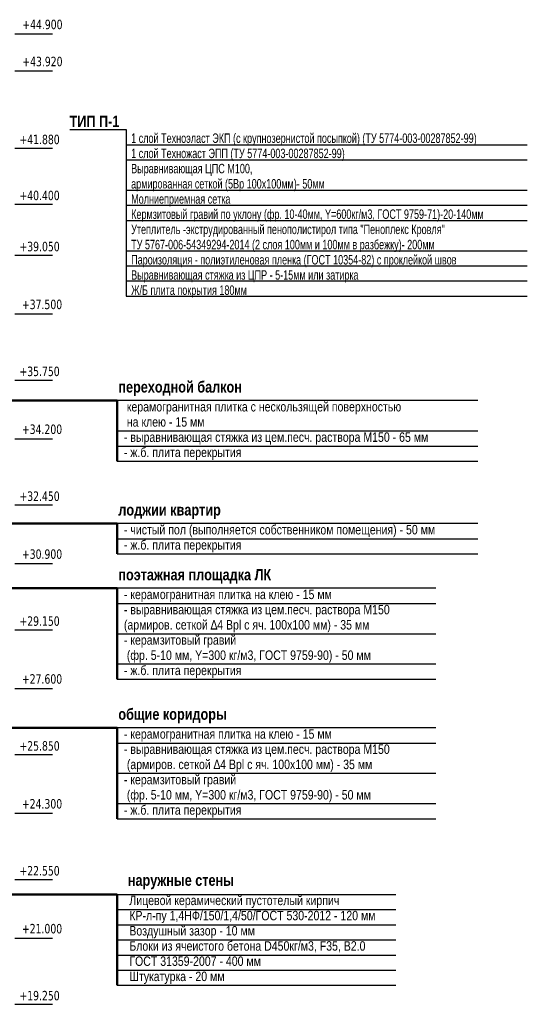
# Model space of a CAD drawing. Header units: millimetres. Extents: x 40580 to 1167576, y -220995 to 81020.
# Tile 122 of 256: x 403355 to 416763, y -47707 to -21682. Entities that reach past the tile are written whole.
import ezdxf

# ---------------------------------------------------------------- set-up
doc = ezdxf.new("R2010")
doc.units = ezdxf.units.MM
for name, color, linetype, lineweight in [('Standard', 7, 'Continuous', 25), ('Общий01', 7, 'Continuous', 13), ('Стена_ кирпичная кладка нес.', 7, 'Continuous', 70)]:
    doc.layers.add(name, color=color, linetype=linetype, lineweight=lineweight)
doc.styles.add('Century Gothic', font='txt')
doc.styles.add('TAHOMA', font='tahoma.ttf')

# ---------------------------------------------------------------- blocks, each defined once
blk = doc.blocks.new('COMPLEX_ELEVATIONDIM_11')
at = {"layer": 'Standard', "color": 7, "linetype": 'Continuous', "lineweight": 25}
for p, q in [((272097, 45703), (273097, 45703)), ((272097, 44723), (273097, 44723)), ((272097, 42683), (273097, 42683)), ((272097, 41203), (273097, 41203)), ((272097, 39853), (273097, 39853)), ((272097, 38303), (273097, 38303)), ((272097, 36553), (273097, 36553)), ((272097, 35003), (273097, 35003)), ((272097, 33253), (273097, 33253)), ((272097, 31703), (273097, 31703)), ((272097, 29953), (273097, 29953)), ((272097, 28403), (273097, 28403)), ((272097, 26653), (273097, 26653)), ((272097, 25103), (273097, 25103)), ((272097, 23353), (273097, 23353)), ((272097, 21803), (273097, 21803)), ((272097, 20053), (273097, 20053))]:
    blk.add_line(p, q, dxfattribs=at)
at = {"layer": 'Standard', "color": 7, "linetype": 'Continuous', "lineweight": 25, "char_height": 250, "width": 104.17, "attachment_point": 7, "style": 'TAHOMA'}
for s, insert in [('\\W0.83;+44.900', (272297, 45823)), ('\\W0.83;+43.920', (272297, 44843)), ('\\W0.83;+41.880', (272222, 42783)), ('\\W0.83;+40.400', (272222, 41303)), ('\\W0.83;+39.050', (272222, 39953)), ('\\W0.83;+37.500', (272287, 38423)), ('\\W0.83;+35.750', (272222, 36653)), ('\\W0.83;+34.200', (272287, 35123)), ('\\W0.83;+32.450', (272222, 33353)), ('\\W0.83;+30.900', (272287, 31823)), ('\\W0.83;+29.150', (272222, 30053)), ('\\W0.83;+27.600', (272287, 28523)), ('\\W0.83;+25.850', (272222, 26753)), ('\\W0.83;+24.300', (272287, 25223)), ('\\W0.83;+22.550', (272222, 23453)), ('\\W0.83;+21.000', (272287, 21923)), ('\\W0.83;+19.250', (272222, 20153))]:
    blk.add_mtext(s, dxfattribs=dict(at, insert=insert))

msp = doc.modelspace()

# ---------------------------------------------------------------- linework, layer by layer
at = {"layer": 'Общий01', "color": 7, "linetype": 'Continuous', "lineweight": 25}
for p, q in [((404678.4, -24588.7), (406168.4, -24588.7)), ((406168.4, -24588.7), (406168.4, -28988.7)), ((406168.4, -24988.7), (416762.7, -24988.7)), ((406168.4, -25388.7), (416762.7, -25388.7)), ((406168.4, -26188.7), (416762.7, -26188.7)), ((406168.4, -26588.7), (416762.7, -26588.7)), ((406168.4, -26988.7), (416762.7, -26988.7)), ((406168.4, -27788.7), (416762.7, -27788.7)), ((406168.4, -28188.7), (416762.7, -28188.7)), ((406168.4, -28588.7), (416762.7, -28588.7)), ((406168.4, -28988.7), (416762.7, -28988.7)), ((415460.3, -31750.6), (405926, -31750.6)), ((405926, -32550.6), (415460.3, -32550.6)), ((405926, -32950.6), (415460.3, -32950.6)), ((405926, -33350.6), (415460.3, -33350.6)), ((415460.3, -35000.6), (405926, -35000.6)), ((405926, -35400.6), (415460.3, -35400.6)), ((405926, -35800.6), (415460.3, -35800.6)), ((414350.3, -36710.6), (405926, -36710.6)), ((405926, -37110.6), (414350.3, -37110.6)), ((405926, -37910.6), (414350.3, -37910.6)), ((405926, -38710.6), (414350.3, -38710.6)), ((405926, -39110.6), (414350.3, -39110.6)), ((414350.3, -40400.6), (405926, -40400.6)), ((405926, -40800.6), (414350.3, -40800.6)), ((405926, -41600.6), (414350.3, -41600.6)), ((405926, -42400.6), (414350.3, -42400.6)), ((405926, -42800.6), (414350.3, -42800.6)), ((405926, -44805.2), (413286.5, -44805.2)), ((405926, -45205.2), (413286.5, -45205.2)), ((405926, -45605.2), (413286.5, -45605.2)), ((405926, -46005.2), (413286.5, -46005.2)), ((405926, -46405.2), (413286.5, -46405.2)), ((405926, -46805.2), (413286.5, -46805.2)), ((405926, -47205.2), (413286.5, -47205.2))]:
    msp.add_line(p, q, dxfattribs=at)
at = {"layer": 'Общий01', "color": 7, "linetype": 'Continuous', "lineweight": 50}
for p, q in [((405926, -31750.6), (401638, -31750.6)), ((405926, -31750.6), (405926, -33350.6)), ((405926, -35000.6), (382237.2, -35000.6)), ((405926, -35000.6), (405926, -35800.6)), ((405926, -36710.6), (399312.9, -36710.6)), ((405926, -36710.6), (405926, -39110.6)), ((405926, -40400.6), (391228.3, -40400.6)), ((405926, -40400.6), (405926, -42800.6)), ((405926, -44805.2), (400832.5, -44805.2)), ((405926, -47205.2), (405926, -44805.2))]:
    msp.add_line(p, q, dxfattribs=at)

# ---------------------------------------------------------------- block references
at = {"layer": 'Standard', "color": 7, "linetype": 'Continuous', "lineweight": 25}
msp.add_blockref('COMPLEX_ELEVATIONDIM_11', (131127.6, -67760.1), dxfattribs=at)

# ---------------------------------------------------------------- texts
at = {"layer": 'Стена_ кирпичная кладка нес.', "color": 7, "linetype": 'Continuous', "lineweight": 25, "char_height": 300, "attachment_point": 7, "style": 'Century Gothic'}
for s, insert, width in [('{\\fCentury Gothic|i0|b1;\\H300.000000;\\W0.833333;\\C7;ТИП П-1}\\P', (404672, -24519.6), 1420.833), ('{\\fCentury Gothic|i0|b1;\\H300.000000;\\W0.833333;\\C7;переходной балкон}\\P', (405961.1, -31627.8), 3641.667), ('{\\fCentury Gothic|i0|b1;\\H300.000000;\\W0.833333;\\C7;лоджии квартир}\\P', (405961.1, -34877.8), 3012.5), ('{\\fCentury Gothic|i0|b1;\\H300.000000;\\W0.833333;\\C7;поэтажная площадка ЛК}\\P', (405961.1, -36587.8), 4566.667), ('{\\fCentury Gothic|i0|b1;\\H300.000000;\\W0.833333;\\C7;общие коридоры}\\P', (405961.1, -40277.8), 3220.833), ('{\\fCentury Gothic|i0|b1;\\H300.000000;\\W0.833333;\\C7;наружные стены }\\P', (406211.2, -44666.2), 3262.5)]:
    msp.add_mtext(s, dxfattribs=dict(at, insert=insert, width=width))
at = {"layer": 'Стена_ кирпичная кладка нес.', "color": 7, "linetype": 'Continuous', "lineweight": 25, "char_height": 250, "attachment_point": 1, "line_spacing_factor": 0.963855, "style": 'Century Gothic'}
for s, insert, width in [('{\\fCentury Gothic|i0|b0;\\H250.000000;\\W0.714286;\\C7;1 слой Техноэласт ЭКП (с крупнозернистой посыпкой) (ТУ 5774-003-00287852-99)}\\P{\\fCentury Gothic|i0|b0;\\H250.000000;\\W0.714286;\\C7;1 слой Техножаст ЭПП (ТУ 5774-003-00287852-99)}\\P{\\fCentury Gothic|i0|b0;\\H250.000000;\\W0.714286;\\C7;Выравнивающая ЦПС М100,}\\P{\\fCentury Gothic|i0|b0;\\H250.000000;\\W0.714286;\\C7;армированная сеткой (5Вр 100х100мм)- 50мм}\\P{\\fCentury Gothic|i0|b0;\\H250.000000;\\W0.714286;\\C7;Молниеприемная сетка}\\P{\\fCentury Gothic|i0|b0;\\H250.000000;\\W0.714286;\\C7;Кермзитовый гравий по уклону (фр. 10-40мм, Y=600кг/м3, ГОСТ 9759-71)-20-140мм}\\P{\\fCentury Gothic|i0|b0;\\H250.000000;\\W0.714286;\\C7;Утеплитель -экструдированный пенополистирол типа "Пеноплекс Кровля"}\\P{\\fCentury Gothic|i0|b0;\\H250.000000;\\W0.714286;\\C7;ТУ 5767-006-54349294-2014 (2 слоя 100мм и 100мм в разбежку)- 200мм}\\P{\\fCentury Gothic|i0|b0;\\H250.000000;\\W0.714286;\\C7;Пароизоляция - полиэтиленовая пленка (ГОСТ 10354-82) с проклейкой швов}\\P{\\fCentury Gothic|i0|b0;\\H250.000000;\\W0.714286;\\C7;Выравнивающая стяжка из ЦПР - 5-15мм или затирка}\\P{\\fCentury Gothic|i0|b0;\\H250.000000;\\W0.714286;\\C7;Ж/Б плита покрытия 180мм}\\P', (406299.5, -24689), 10395.833), ('{\\fCentury Gothic|i0|b0;\\H250.000000;\\W0.833333;\\C7; керамогранитная плитка с нескользящей поверхностью}\\P{\\fCentury Gothic|i0|b0;\\H250.000000;\\W0.833333;\\C7; на клею - 15 мм}\\P{\\fCentury Gothic|i0|b0;\\H250.000000;\\W0.833333;\\C7;- выравнивающая стяжка из цем.песч. раствора М150 - 65 мм}\\P{\\fCentury Gothic|i0|b0;\\H250.000000;\\W0.833333;\\C7;- ж.б. плита перекрытия}\\P', (406107.8, -31787.1), 9177.083), ('{\\fCentury Gothic|i0|b0;\\H250.000000;\\W0.833333;\\C7;- чистый пол (выполняется собственником помещения) - 50 мм}\\P{\\fCentury Gothic|i0|b0;\\H250.000000;\\W0.833333;\\C7;- ж.б. плита перекрытия}\\P', (406107.8, -35037.1), 9326.389), ('{\\fCentury Gothic|i0|b0;\\H250.000000;\\W0.833333;\\C7;- керамогранитная плитка на клею - 15 мм}\\P{\\fCentury Gothic|i0|b0;\\H250.000000;\\W0.833333;\\C7;- выравнивающая стяжка из цем.песч. раствора М150}\\P{\\fCentury Gothic|i0|b0;\\H250.000000;\\W0.833333;\\C7;(армиров. сеткой ∆4 Врl с яч. 100х100 мм) - 35 мм}\\P{\\fCentury Gothic|i0|b0;\\H250.000000;\\W0.833333;\\C7;- керамзитовый гравий}\\P{\\fCentury Gothic|i0|b0;\\H250.000000;\\W0.833333;\\C7; (фр. 5-10 мм, Y=300 кг/м3, ГОСТ 9759-90) - 50 мм}\\P{\\fCentury Gothic|i0|b0;\\H250.000000;\\W0.833333;\\C7;- ж.б. плита перекрытия}\\P', (406107.8, -36747.1), 8013.889), ('{\\fCentury Gothic|i0|b0;\\H250.000000;\\W0.833333;\\C7;- керамогранитная плитка на клею - 15 мм}\\P{\\fCentury Gothic|i0|b0;\\H250.000000;\\W0.833333;\\C7;- выравнивающая стяжка из цем.песч. раствора М150}\\P{\\fCentury Gothic|i0|b0;\\H250.000000;\\W0.833333;\\C7; (армиров. сеткой ∆4 Врl с яч. 100х100 мм) - 35 мм}\\P{\\fCentury Gothic|i0|b0;\\H250.000000;\\W0.833333;\\C7;- керамзитовый гравий}\\P{\\fCentury Gothic|i0|b0;\\H250.000000;\\W0.833333;\\C7; (фр. 5-10 мм, Y=300 кг/м3, ГОСТ 9759-90) - 50 мм}\\P{\\fCentury Gothic|i0|b0;\\H250.000000;\\W0.833333;\\C7;- ж.б. плита перекрытия}\\P', (406107.8, -40437.1), 8013.889), ('{\\fCentury Gothic|i0|b0;\\H250.000000;\\W0.833333;\\C7;Лицевой керамический пустотелый кирпич}\\P{\\fCentury Gothic|i0|b0;\\H250.000000;\\W0.833333;\\C7;КР-л-пу 1,4НФ/150/1,4/50/ГОСТ 530-2012 - 120 мм}\\P{\\fCentury Gothic|i0|b0;\\H250.000000;\\W0.833333;\\C7;Воздушный зазор - 10 мм}\\P{\\fCentury Gothic|i0|b0;\\H250.000000;\\W0.833333;\\C7;Блоки из ячеистого бетона D450кг/м3, F35, В2.0}\\P{\\fCentury Gothic|i0|b0;\\H250.000000;\\W0.833333;\\C7;ГОСТ 31359-2007 - 400 мм}\\P{\\fCentury Gothic|i0|b0;\\H250.000000;\\W0.833333;\\C7;Штукатурка - 20 мм}\\P', (406250.8, -44834.7), 7138.889)]:
    msp.add_mtext(s, dxfattribs=dict(at, insert=insert, width=width))

doc.saveas('drawing.dxf')
